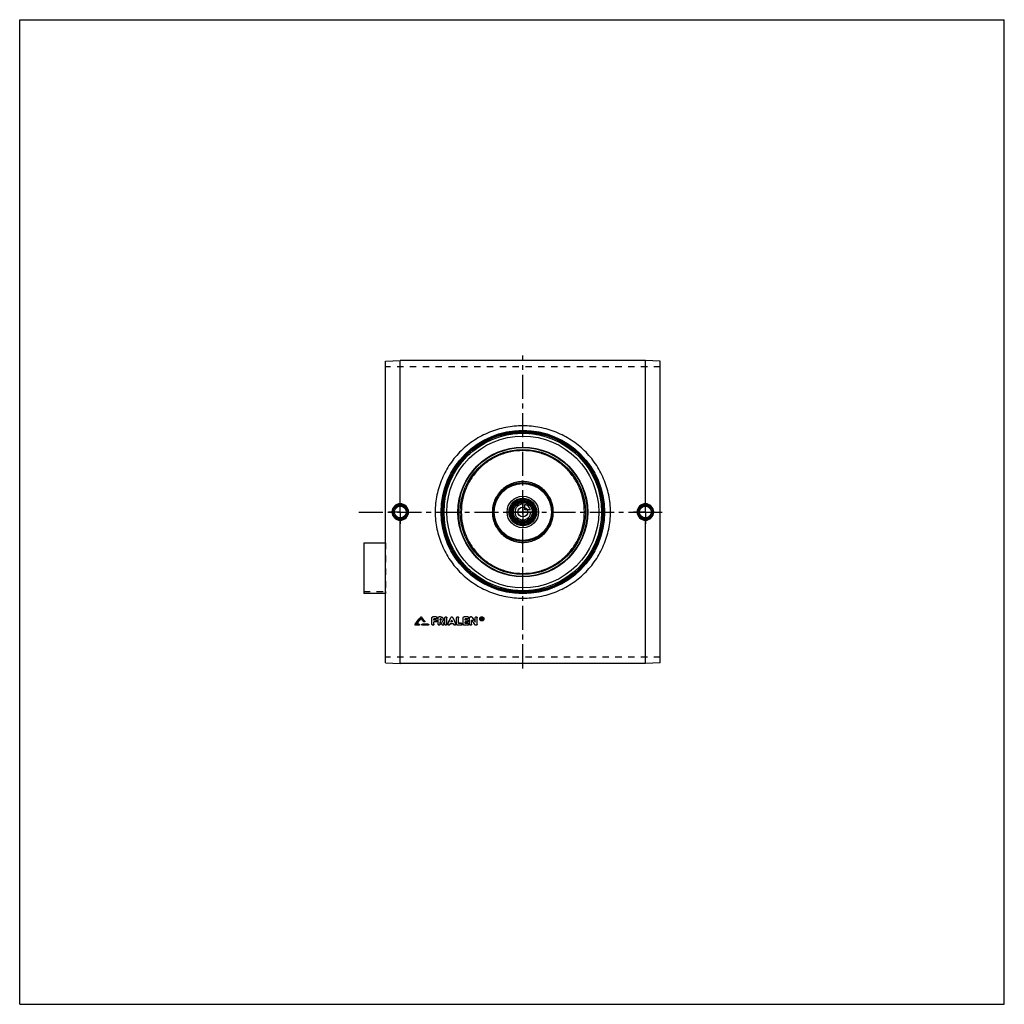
# Model space of a CAD drawing. Header units: millimetres. Extents: x 0 to 1000, y 0 to 1000.
import ezdxf

# ---------------------------------------------------------------- set-up
doc = ezdxf.new("R2010")
doc.units = ezdxf.units.MM
doc.header["$LTSCALE"] = 65.185185
doc.linetypes.add('CENTER', pattern=[0.6, 0.375, -0.075, 0.075, -0.075])
doc.linetypes.add('HIDDEN', pattern=[0.2, 0.1, -0.1])
doc.layers.get('0').update_dxf_attribs({"linetype": 'CONTINUOUS'})
for name, color, linetype in [('ACHSEN_S', 7, 'CONTINUOUS'), ('FASEN', 7, 'CONTINUOUS'), ('KOERPER', 7, 'CONTINUOUS'), ('KONST.EL_MIT_GEO', 7, 'CONTINUOUS'), ('KURVEN', 7, 'CONTINUOUS')]:
    doc.layers.add(name, color=color, linetype=linetype)

msp = doc.modelspace()

# ---------------------------------------------------------------- linework, layer by layer
at = {"color": 7, "linetype": 'Continuous'}
for p, q in [((0, 0), (0, 1000)), ((0, 1000), (1000, 1000)), ((1000, 0), (1000, 1000)), ((0, 0), (1000, 0))]:
    msp.add_line(p, q, dxfattribs=at)
at = {"layer": 'ACHSEN_S', "color": 2, "linetype": 'CENTER'}
for p, q in [((511, 341.2), (511, 658.8)), ((344.5, 500), (655.5, 500))]:
    msp.add_line(p, q, dxfattribs=at)
at = {"layer": 'FASEN', "color": 7, "linetype": 'Continuous'}
for p, q in [((371.5, 653.2), (386.5, 653.7)), ((371.5, 346.8), (371.5, 653.2)), ((635.5, 653.7), (386.5, 653.7)), ((650.5, 653.2), (635.5, 653.7)), ((650.5, 346.8), (650.5, 653.2)), ((371.5, 346.8), (386.5, 346.3)), ((635.5, 346.3), (386.5, 346.3)), ((650.5, 346.8), (635.5, 346.3))]:
    msp.add_line(p, q, dxfattribs=at)
for radius in [80, 77.1]:
    msp.add_circle((511, 500), radius, dxfattribs=at)
at = {"layer": 'KOERPER', "color": 8, "linetype": 'HIDDEN'}
for p, q in [((650.5, 647.4), (371.5, 647.4)), ((349.5, 419.1), (371.5, 419.1)), ((371.5, 419.1), (371.5, 417.3)), ((650.5, 352.6), (371.5, 352.6))]:
    msp.add_line(p, q, dxfattribs=at)
at = {"layer": 'KOERPER', "color": 2, "linetype": 'CENTER'}
for p, q in [((386.5, 500), (386.5, 512)), ((635.5, 500), (635.5, 512)), ((386.5, 500), (374.5, 500)), ((386.5, 500), (386.5, 488)), ((386.5, 500), (398.5, 500)), ((635.5, 500), (623.5, 500)), ((635.5, 500), (647.5, 500)), ((635.5, 500), (635.5, 488))]:
    msp.add_line(p, q, dxfattribs=at)
at = {"layer": 'KOERPER', "color": 7, "linetype": 'Continuous'}
msp.add_line((371.5, 417.3), (349.5, 417.3), dxfattribs=at)
msp.add_circle((511, 500), 11.7, dxfattribs=at)
at = {"layer": 'KONST.EL_MIT_GEO', "color": 7, "linetype": 'Continuous'}
for p, q in [((386.5, 508.4), (386.5, 653.7)), ((635.5, 508.4), (635.5, 653.7)), ((386.5, 346.3), (386.5, 491.6)), ((635.5, 346.3), (635.5, 491.6)), ((349.5, 468.7), (349.5, 417.3)), ((349.5, 468.7), (371.5, 468.7)), ((407.3, 393.3), (407.3, 393.2)), ((408.2, 393.3), (408.2, 393.2)), ((418.7, 386), (418.7, 392.5)), ((423, 393.5), (419.7, 393.5)), ((419.7, 393.5), (419.7, 393.4)), ((423, 393.4), (419.7, 393.4)), ((423, 391.5), (420.7, 391.5)), ((420.7, 390.2), (420.7, 391.5)), ((422.7, 390.3), (420.7, 390.3)), ((422.7, 390.2), (420.7, 390.2)), ((422.7, 390.3), (422.7, 390.2)), ((423, 393.5), (423, 393.4)), ((425, 386), (425, 392.5)), ((427.5, 393.5), (426, 393.5)), ((426, 393.5), (426, 393.4)), ((427.5, 393.4), (426, 393.4)), ((427.5, 391.5), (427, 391.5)), ((427, 390.2), (427, 391.5)), ((427.5, 390.3), (427, 390.3)), ((427.5, 390.2), (427, 390.2)), ((427.5, 393.5), (427.5, 393.4)), ((427.5, 390.3), (427.5, 390.2)), ((431.9, 386), (431.9, 392.5)), ((433.9, 386), (433.9, 392.5)), ((437.9, 392.9), (437.9, 392.9)), ((439.8, 392.9), (439.8, 392.9)), ((443.8, 386), (443.8, 392.5)), ((445.8, 386.9), (445.8, 392.5)), ((450.4, 386), (450.4, 392.5)), ((455.1, 393.5), (451.4, 393.5)), ((451.4, 393.5), (451.4, 393.4)), ((455.1, 393.4), (451.4, 393.4)), ((455.1, 391.5), (452.4, 391.5)), ((452.4, 390.2), (452.4, 391.5)), ((454.7, 390.3), (452.4, 390.3)), ((454.7, 390.2), (452.4, 390.2)), ((454.7, 390.3), (454.7, 390.2)), ((455.1, 393.5), (455.1, 393.4)), ((457, 386), (457, 392.5)), ((458.7, 393.5), (458, 393.5)), ((458, 393.5), (458, 393.4)), ((458.7, 393.4), (458, 393.4)), ((458.7, 393.5), (458.7, 393.4)), ((459, 386), (459, 390.2)), ((459.5, 393.1), (459.5, 393)), ((462.6, 388.3), (462.6, 392.5)), ((464.6, 386), (464.6, 392.5)), ((469.3, 392.6), (468.9, 392.6)), ((468.9, 390.3), (468.9, 392.6)), ((469.3, 392.5), (468.9, 392.5)), ((469.2, 390.3), (468.9, 390.3)), ((469.3, 392.2), (469.2, 392.2)), ((469.2, 391.5), (469.2, 392.2)), ((469.3, 391.6), (469.2, 391.6)), ((469.3, 391.5), (469.2, 391.5)), ((469.3, 391.2), (469.2, 391.2)), ((469.2, 390.3), (469.2, 391.2)), ((469.3, 392.6), (469.3, 392.5)), ((469.3, 391.6), (469.3, 391.5)), ((469.5, 391.7), (469.5, 391.9)), ((469.8, 390.3), (469.5, 390.3)), ((469.8, 391.7), (469.8, 391.9)), ((469.8, 390.4), (469.8, 390.3)), ((401.6, 386), (401.6, 385.9)), ((405.5, 385), (402.1, 385)), ((405.5, 386.1), (403.2, 386.1)), ((405.5, 386.2), (403.3, 386.2)), ((405.5, 386.2), (405.5, 386.1)), ((414.8, 386.2), (409, 386.2)), ((409, 386.2), (409, 386.1)), ((414.8, 386.1), (409, 386.1)), ((414.8, 385), (409, 385)), ((411.4, 389.2), (411.4, 389.1)), ((414.8, 386.2), (414.8, 386.1)), ((422.7, 388.3), (420.7, 388.3)), ((420.7, 386), (420.7, 388.3)), ((427.7, 388.3), (427, 388.3)), ((427, 386), (427, 388.3)), ((430.8, 386.5), (430.8, 386.4)), ((434.9, 386.5), (434.9, 386.4)), ((440.6, 386.4), (437.1, 386.4)), ((439.7, 388.3), (438, 388.3)), ((439.7, 388.4), (438.1, 388.4)), ((442.8, 386.5), (442.8, 386.4)), ((448.5, 385), (444.8, 385)), ((448.5, 387), (445.8, 387)), ((448.5, 386.9), (445.8, 386.9)), ((448.5, 387), (448.5, 386.9)), ((455.1, 385), (451.4, 385)), ((454.7, 388.3), (452.4, 388.3)), ((452.4, 386.9), (452.4, 388.3)), ((455.1, 387), (452.4, 387)), ((455.1, 386.9), (452.4, 386.9)), ((455.1, 387), (455.1, 386.9)), ((463.6, 385), (463, 385))]:
    msp.add_line(p, q, dxfattribs=at)
at = {"layer": 'KONST.EL_MIT_GEO', "color": 8, "linetype": 'HIDDEN'}
for p, q in [((371.5, 468.7), (371.5, 419.1)), ((407.8, 392.1), (407.8, 392)), ((418.7, 392.6), (418.7, 392.5)), ((423, 391.6), (420.7, 391.6)), ((420.7, 391.6), (420.7, 391.5)), ((423, 391.6), (423, 391.5)), ((424, 392.5), (424, 392.6)), ((425, 392.6), (425, 392.5)), ((427.5, 391.6), (427, 391.6)), ((427, 391.6), (427, 391.5)), ((427.5, 391.6), (427.5, 391.5)), ((428.2, 390.9), (428.2, 391)), ((430.2, 390.9), (430.2, 391)), ((431.9, 392.6), (431.9, 392.5)), ((433.9, 392.6), (433.9, 392.5)), ((438.9, 390.2), (438.9, 390.1)), ((443.8, 392.6), (443.8, 392.5)), ((445.8, 392.6), (445.8, 392.5)), ((450.4, 392.6), (450.4, 392.5)), ((455.1, 391.6), (452.4, 391.6)), ((452.4, 391.6), (452.4, 391.5)), ((455.1, 391.6), (455.1, 391.5)), ((456.1, 392.5), (456.1, 392.6)), ((457, 392.6), (457, 392.5)), ((459, 390.3), (459, 390.2)), ((462.6, 392.6), (462.6, 392.5)), ((464.6, 392.6), (464.6, 392.5)), ((467.2, 391.5), (467.2, 391.4)), ((467.7, 391.5), (467.7, 391.4)), ((469.2, 390.4), (468.9, 390.4)), ((469.3, 392.3), (469.2, 392.3)), ((469.2, 392.3), (469.2, 392.2)), ((469.3, 391.3), (469.2, 391.3)), ((469.2, 391.3), (469.2, 391.2)), ((469.3, 392.3), (469.3, 392.2)), ((469.3, 391.3), (469.3, 391.2)), ((469.5, 392), (469.5, 391.9)), ((469.8, 390.4), (469.5, 390.4)), ((469.5, 390.4), (469.5, 390.3)), ((469.6, 391.4), (469.6, 391.3)), ((469.8, 392), (469.8, 391.9)), ((471, 391.5), (471, 391.4)), ((471.5, 391.5), (471.5, 391.4)), ((401.5, 385.7), (401.5, 385.6)), ((405.5, 385.1), (402.1, 385.1)), ((402.1, 385.1), (402.1, 385)), ((403.3, 386.2), (403.2, 386.2)), ((403.2, 386.2), (403.2, 386.1)), ((405.5, 385.1), (405.5, 385)), ((406.1, 385.6), (406.1, 385.7)), ((408.4, 385.7), (408.4, 385.6)), ((414.8, 385.1), (409, 385.1)), ((409, 385.1), (409, 385)), ((410.5, 388.6), (410.5, 388.5)), ((411.5, 388.8), (411.5, 388.9)), ((414.8, 385.1), (414.8, 385)), ((415.4, 385.6), (415.4, 385.7)), ((422.7, 388.4), (420.7, 388.4)), ((420.7, 388.4), (420.7, 388.3)), ((422.7, 388.4), (422.7, 388.3)), ((423.7, 389.2), (423.7, 389.3)), ((427.7, 388.4), (427, 388.4)), ((427, 388.4), (427, 388.3)), ((427.7, 388.4), (427.7, 388.3)), ((429, 385.7), (429, 385.6)), ((429.5, 389.2), (429.5, 389.1)), ((429.5, 389.1), (429.5, 389.2)), ((429.5, 389.1), (429.5, 389.1)), ((430.9, 386), (430.9, 386.1)), ((434.9, 386.1), (434.9, 386)), ((436.8, 385.7), (437.1, 386.5)), ((436.8, 385.7), (436.8, 385.6)), ((440.6, 386.5), (437.1, 386.5)), ((437.1, 386.5), (437.1, 386.4)), ((438.1, 388.4), (438, 388.4)), ((438, 388.4), (438, 388.3)), ((439.7, 388.4), (439.7, 388.4)), ((439.7, 388.4), (439.7, 388.3)), ((440.6, 386.5), (440.6, 386.4)), ((440.9, 385.7), (440.6, 386.5)), ((440.9, 385.7), (440.9, 385.6)), ((442.8, 386), (442.8, 386.1)), ((448.5, 385.1), (444.8, 385.1)), ((444.8, 385.1), (444.8, 385)), ((448.5, 385.1), (448.5, 385)), ((449.4, 386), (449.4, 386.1)), ((455.1, 385.1), (451.4, 385.1)), ((451.4, 385.1), (451.4, 385)), ((454.7, 388.4), (452.4, 388.4)), ((452.4, 388.4), (452.4, 388.3)), ((454.7, 388.4), (454.7, 388.3)), ((455.1, 385.1), (455.1, 385)), ((455.7, 389.2), (455.7, 389.3)), ((456.1, 386), (456.1, 386.1)), ((462.1, 385.6), (462.1, 385.5)), ((463.6, 385.1), (463, 385.1)), ((463, 385.1), (463, 385)), ((463.6, 385.1), (463.6, 385))]:
    msp.add_line(p, q, dxfattribs=at)
at = {"layer": 'KONST.EL_MIT_GEO', "color": 7, "linetype": 'Continuous'}
for centre, radius in [((511, 500), 83), ((511, 500), 82), ((511, 500), 81.2), ((511, 500), 65.9), ((511, 500), 65.4), ((511, 500), 63.5), ((511, 500), 30), ((511, 500), 29), ((511, 500), 14), ((511, 500), 13), ((511, 500), 11.3), ((511, 500), 10.3), ((386.5, 500), 7.05), ((386.5, 500), 6.05), ((511, 500), 5), ((635.5, 500), 7.05), ((635.5, 500), 6.05)]:
    msp.add_circle(centre, radius, dxfattribs=at)
at = {"layer": 'KONST.EL_MIT_GEO', "color": 8, "linetype": 'HIDDEN'}
msp.add_circle((511, 500), 80, dxfattribs=at)
at = {"layer": 'KONST.EL_MIT_GEO', "color": 7, "linetype": 'Continuous'}
for centre, radius, start, end in [((386.5, 500), 8.41, 90.2644, 179.9342), ((386.5, 500), 7.42, 90.0199, 180.0209), ((386.5, 500), 8.41, 0.0661, 90.0656), ((386.5, 500), 7.42, 359.9789, 90.276), ((635.5, 500), 8.41, 89.9344, 179.9339), ((635.5, 500), 7.42, 89.724, 180.0211), ((635.5, 500), 8.41, 0.0658, 89.7356), ((635.5, 500), 7.42, 359.9791, 89.9801), ((386.5, 500), 8.41, 180.0658, 269.7356), ((386.5, 500), 7.42, 179.9791, 269.9801), ((386.5, 500), 8.41, 269.9344, 359.9339), ((386.5, 500), 7.42, 269.724, 0.0211), ((635.5, 500), 8.41, 180.0661, 270.0656), ((635.5, 500), 7.42, 179.9789, 270.276), ((635.5, 500), 8.41, 270.2644, 359.9342), ((635.5, 500), 7.42, 270.0199, 0.0209), ((-1728.4, 2048.7), 2702.1, 322.0243, 322.2196), ((-1730.6, 2049), 2704.1, 322.0473, 322.2425), ((-1727.8, 2047.9), 2702.4, 322.0533, 322.2098), ((-2282.1, 1644.4), 2994.1, 335.1555, 335.2925), ((-2278.4, 1643.8), 2990.5, 335.1374, 335.2745), ((3159.8, 1644.4), 2994.1, 204.7075, 204.8445), ((3156.1, 1643.8), 2990.5, 204.7255, 204.8626), ((2708.9, 1864.1), 2689.6, 213.2286, 213.3485), ((2720.7, 1871.6), 2701.7, 213.1798, 213.2994), ((2723.3, 1872), 2704.1, 213.1581, 213.2776), ((469.1, 391.4), 1.92, 179.9152, 183.9329), ((469.3, 391.9), 0.262, 269.9827, 275.6274), ((469.3, 391.8), 0.266, 270.182, 275.9304), ((469.3, 391.9), 0.232, 0.2016, 6.5017), ((469.6, 391.4), 1.91, 356.0805, 0.0947), ((411, 388.8), 0.524, 357.8264, 359.9253)]:
    msp.add_arc(centre, radius, start, end, dxfattribs=at)
at = {"layer": 'KONST.EL_MIT_GEO', "color": 8, "linetype": 'HIDDEN'}
for centre, radius, start, end in [((-1725.6, 2047.6), 2700.4, 322.0302, 322.1868), ((427.6, 391), 0.645, 356.1835, 0.0032), ((427.6, 391), 0.64, 354.6246, 356.1796), ((2706.3, 1863.7), 2687.2, 213.2503, 213.3703), ((469.2, 391.5), 1.98, 176.0529, 180.0124), ((469.3, 391.5), 1.55, 179.9969, 181.5922), ((469.2, 391.5), 1.49, 181.5724, 188.5135), ((469.3, 391.8), 0.231, 353.8166, 0.0406), ((469.4, 391.5), 1.56, 358.4271, 0.0031), ((469.5, 391.5), 1.49, 351.4412, 358.4488), ((469.5, 391.5), 1.98, 359.9879, 3.9543)]:
    msp.add_arc(centre, radius, start, end, dxfattribs=at)
for centre, start_param, end_param in [((469.5, 500), -4.42099, -4.41832), ((469.8, 500), -4.42128, -4.42103)]:
    msp.add_ellipse(centre, major_axis=(-76.8, 362), ratio=0.06426, start_param=start_param, end_param=end_param, dxfattribs=at)
at = {"layer": 'KONST.EL_MIT_GEO', "color": 7, "linetype": 'Continuous'}
for centre, major_axis, ratio, start_param, end_param in [((469.5, 500), (-76.9, 362.3), 0.06426, -4.42099, -4.41832), ((469.8, 500), (-76.8, 362), 0.06426, -4.42103, -4.41832), ((469.8, 500), (-76.9, 362.3), 0.06426, -4.42128, -4.41832), ((436.8, 500), (153.6, 361.8), 0.11802, -1.842, -1.83961), ((440.9, 500), (-153.6, 361.8), 0.11802, -4.44357, -4.44118)]:
    msp.add_ellipse(centre, major_axis=major_axis, ratio=ratio, start_param=start_param, end_param=end_param, dxfattribs=at)
for points, knots in [([(600, 500), (600, 502.9), (599.7, 508.7), (598.4, 517.3), (596.2, 525.7), (592.2, 536.6), (585.3, 549.3), (575.9, 560.4), (567.3, 568), (560.3, 573.1), (552.8, 577.4), (542.3, 582.3), (528.4, 586.4), (511, 588.1), (493.6, 586.4), (479.7, 582.3), (469.2, 577.4), (461.7, 573.1), (454.7, 568), (446.1, 560.4), (436.7, 549.3), (429.8, 536.6), (425.8, 525.7), (423.6, 517.3), (422.3, 508.7), (422, 502.9), (422, 500)], [0, 0, 0, 0, 0.03138, 0.06274, 0.09408, 0.12536, 0.18774, 0.24999, 0.28115, 0.31232, 0.34353, 0.37478, 0.43733, 0.5, 0.56267, 0.62522, 0.65647, 0.68768, 0.71885, 0.75001, 0.81226, 0.87464, 0.90592, 0.93726, 0.96862, 1, 1, 1, 1]), ([(573.5, 500), (573.5, 504.1), (572.9, 510.2), (570.9, 518.2), (568.1, 525.9), (563.3, 534.9), (556.7, 542.8), (550.7, 548.3), (544.1, 553.1), (535.1, 558), (523.3, 561.5), (511, 562.7), (498.7, 561.5), (486.9, 558), (477.9, 553.1), (471.3, 548.3), (465.3, 542.8), (458.7, 534.9), (453.9, 525.9), (451.1, 518.2), (449.1, 510.2), (448.5, 504.1), (448.5, 500)], [0, 0, 0, 0, 0.06259, 0.0939, 0.12519, 0.18762, 0.25, 0.28122, 0.31245, 0.37489, 0.43741, 0.5, 0.56259, 0.62511, 0.68755, 0.71878, 0.75, 0.81238, 0.87481, 0.9061, 0.93741, 1, 1, 1, 1]), ([(542, 500), (542, 502), (541.6, 506.1), (539.8, 511.9), (536.9, 517.3), (533, 522), (528.3, 525.9), (522.9, 528.7), (517.1, 530.5), (511, 531.1), (504.9, 530.5), (499.1, 528.7), (493.7, 525.9), (489, 522), (485.1, 517.3), (482.2, 511.9), (480.4, 506.1), (480, 502), (480, 500)], [0, 0, 0, 0, 0.06252, 0.12503, 0.18752, 0.25, 0.31247, 0.37496, 0.43747, 0.5, 0.56253, 0.62504, 0.68753, 0.75, 0.81248, 0.87497, 0.93748, 1, 1, 1, 1]), ([(386.5, 508.4), (386.5, 508.3), (386.5, 508.1), (386.5, 507.9), (386.5, 507.7), (386.5, 507.6), (386.5, 507.5), (386.5, 507.5), (386.5, 507.4), (386.5, 507.4)], [0, 0, 0, 0, 0.37197, 0.5404, 0.68923, 0.81327, 0.90827, 0.97108, 1, 1, 1, 1]), ([(422, 500), (422, 497.1), (422.3, 491.3), (423.6, 482.7), (425.8, 474.3), (429.8, 463.4), (436.7, 450.7), (446.1, 439.6), (454.7, 432), (461.7, 426.9), (469.2, 422.6), (479.7, 417.7), (493.6, 413.6), (511, 411.9), (528.4, 413.6), (542.3, 417.7), (552.8, 422.6), (560.3, 426.9), (567.3, 432), (575.9, 439.6), (585.3, 450.7), (592.2, 463.4), (596.2, 474.3), (598.4, 482.7), (599.7, 491.3), (600, 497.1), (600, 500)], [0, 0, 0, 0, 0.03138, 0.06274, 0.09408, 0.12536, 0.18774, 0.24999, 0.28115, 0.31232, 0.34353, 0.37478, 0.43733, 0.5, 0.56267, 0.62522, 0.65647, 0.68768, 0.71885, 0.75001, 0.81226, 0.87464, 0.90592, 0.93726, 0.96862, 1, 1, 1, 1]), ([(448.5, 500), (448.5, 495.9), (449.1, 489.8), (451.1, 481.8), (453.9, 474.1), (458.7, 465.1), (465.3, 457.2), (471.3, 451.7), (477.9, 446.9), (486.9, 442), (498.7, 438.5), (511, 437.3), (523.3, 438.5), (535.1, 442), (544.1, 446.9), (550.7, 451.7), (556.7, 457.2), (563.3, 465.1), (568.1, 474.1), (570.9, 481.8), (572.9, 489.8), (573.5, 495.9), (573.5, 500)], [0, 0, 0, 0, 0.06259, 0.0939, 0.12519, 0.18762, 0.25, 0.28122, 0.31245, 0.37489, 0.43741, 0.5, 0.56259, 0.62511, 0.68755, 0.71878, 0.75, 0.81238, 0.87481, 0.9061, 0.93741, 1, 1, 1, 1]), ([(480, 500), (480, 498), (480.4, 493.9), (482.2, 488.1), (485.1, 482.7), (489, 478), (493.7, 474.1), (499.1, 471.3), (504.9, 469.5), (511, 468.9), (517.1, 469.5), (522.9, 471.3), (528.3, 474.1), (533, 478), (536.9, 482.7), (539.8, 488.1), (541.6, 493.9), (542, 498), (542, 500)], [0, 0, 0, 0, 0.06252, 0.12503, 0.18752, 0.25, 0.31247, 0.37496, 0.43747, 0.5, 0.56253, 0.62504, 0.68753, 0.75, 0.81248, 0.87497, 0.93748, 1, 1, 1, 1]), ([(635.5, 508.4), (635.5, 508.3), (635.5, 508.1), (635.5, 507.9), (635.5, 507.7), (635.5, 507.6), (635.5, 507.5), (635.5, 507.5), (635.5, 507.4), (635.5, 507.4)], [0, 0, 0, 0, 0.37196, 0.54039, 0.68922, 0.81326, 0.90826, 0.97107, 1, 1, 1, 1]), ([(386.5, 491.6), (386.5, 491.7), (386.5, 491.9), (386.5, 492.1), (386.5, 492.3), (386.5, 492.4), (386.5, 492.5), (386.5, 492.5), (386.5, 492.6), (386.5, 492.6)], [0, 0, 0, 0, 0.37197, 0.5404, 0.68924, 0.81327, 0.90827, 0.97108, 1, 1, 1, 1]), ([(635.5, 491.6), (635.5, 491.7), (635.5, 491.9), (635.5, 492.1), (635.5, 492.3), (635.5, 492.4), (635.5, 492.5), (635.5, 492.5), (635.5, 492.6), (635.5, 492.6)], [0, 0, 0, 0, 0.37196, 0.54039, 0.68922, 0.81326, 0.90826, 0.97107, 1, 1, 1, 1]), ([(407.3, 393.3), (407.3, 393.4), (407.5, 393.5), (407.8, 393.5), (408, 393.5), (408.2, 393.4), (408.2, 393.3)], [0, 0, 0, 0, 0.24742, 0.49957, 0.75046, 1, 1, 1, 1]), ([(407.3, 393.2), (407.3, 393.3), (407.5, 393.4), (407.8, 393.4), (408, 393.4), (408.2, 393.3), (408.2, 393.2)], [0, 0, 0, 0, 0.24803, 0.50001, 0.75198, 1, 1, 1, 1]), ([(418.7, 392.6), (418.7, 392.7), (418.8, 392.9), (419, 393.3), (419.3, 393.5), (419.6, 393.5), (419.7, 393.5)], [0, 0, 0, 0, 0.24495, 0.49321, 0.74464, 1, 1, 1, 1]), ([(418.7, 392.5), (418.7, 392.6), (418.8, 392.9), (419, 393.2), (419.3, 393.4), (419.6, 393.4), (419.7, 393.4)], [0, 0, 0, 0, 0.24468, 0.49252, 0.74474, 1, 1, 1, 1]), ([(422.7, 390.3), (422.8, 390.3), (423.1, 390.2), (423.4, 390), (423.6, 389.7), (423.7, 389.5), (423.7, 389.3)], [0, 0, 0, 0, 0.2589, 0.50738, 0.75777, 1, 1, 1, 1]), ([(422.7, 390.2), (422.8, 390.2), (423.1, 390.1), (423.4, 389.9), (423.6, 389.6), (423.7, 389.4), (423.7, 389.2)], [0, 0, 0, 0, 0.2556, 0.50795, 0.75568, 1, 1, 1, 1]), ([(423, 393.5), (423.2, 393.5), (423.4, 393.5), (423.8, 393.3), (424, 392.9), (424, 392.7), (424, 392.6)], [0, 0, 0, 0, 0.25854, 0.50687, 0.75741, 1, 1, 1, 1]), ([(423, 393.4), (423.2, 393.4), (423.4, 393.4), (423.8, 393.2), (424, 392.9), (424, 392.6), (424, 392.5)], [0, 0, 0, 0, 0.25526, 0.50747, 0.75533, 1, 1, 1, 1]), ([(424, 392.5), (424, 392.4), (424, 392.1), (423.8, 391.8), (423.4, 391.6), (423.2, 391.5), (423, 391.5)], [0, 0, 0, 0, 0.24468, 0.49247, 0.74466, 1, 1, 1, 1]), ([(425, 392.6), (425, 392.7), (425.1, 392.9), (425.3, 393.3), (425.6, 393.5), (425.9, 393.5), (426, 393.5)], [0, 0, 0, 0, 0.24495, 0.49321, 0.74464, 1, 1, 1, 1]), ([(425, 392.5), (425, 392.6), (425.1, 392.9), (425.3, 393.2), (425.6, 393.4), (425.9, 393.4), (426, 393.4)], [0, 0, 0, 0, 0.24468, 0.49252, 0.74474, 1, 1, 1, 1]), ([(427.5, 393.5), (427.9, 393.5), (428.6, 393.4), (429.5, 392.8), (430.1, 392), (430.2, 391.3), (430.2, 391)], [0, 0, 0, 0, 0.25578, 0.50696, 0.75492, 1, 1, 1, 1]), ([(427.5, 393.4), (427.9, 393.4), (428.6, 393.3), (429.5, 392.7), (430.1, 391.9), (430.2, 391.2), (430.2, 390.9)], [0, 0, 0, 0, 0.25536, 0.50767, 0.75552, 1, 1, 1, 1]), ([(428.2, 390.9), (428.2, 391), (428.2, 391.1), (428.1, 391.4), (427.8, 391.5), (427.6, 391.5), (427.5, 391.5)], [0, 0, 0, 0, 0.24448, 0.49225, 0.74452, 1, 1, 1, 1]), ([(427.5, 390.2), (427.6, 390.2), (427.8, 390.2), (428.1, 390.4), (428.2, 390.6), (428.2, 390.8), (428.2, 390.9)], [0, 0, 0, 0, 0.25552, 0.50777, 0.7555, 1, 1, 1, 1]), ([(427.5, 390.3), (427.7, 390.3), (428.1, 390.4), (428.2, 390.7), (428.2, 390.9)], [0, 0, 0, 0, 0.50723, 1, 1, 1, 1]), ([(430.2, 390.9), (430.2, 390.5), (430.1, 389.9), (429.7, 389.3), (429.5, 389.1)], [0, 0, 0, 0, 0.49693, 1, 1, 1, 1]), ([(431.9, 392.6), (431.9, 392.7), (431.9, 392.9), (432.2, 393.4), (432.9, 393.6), (433.5, 393.4), (433.8, 392.9), (433.9, 392.7), (433.9, 392.6)], [0, 0, 0, 0, 0.12508, 0.24823, 0.49993, 0.7516, 0.87551, 1, 1, 1, 1]), ([(431.9, 392.5), (431.9, 392.6), (431.9, 392.9), (432.2, 393.2), (432.5, 393.4), (432.9, 393.5), (433.3, 393.4), (433.6, 393.2), (433.8, 392.9), (433.9, 392.6), (433.9, 392.5)], [0, 0, 0, 0, 0.12233, 0.24624, 0.37236, 0.5, 0.62763, 0.75375, 0.87767, 1, 1, 1, 1]), ([(437.9, 392.9), (438, 393.1), (438.3, 393.4), (438.9, 393.6), (439.4, 393.4), (439.7, 393.1), (439.8, 392.9)], [0, 0, 0, 0, 0.24859, 0.50069, 0.75138, 1, 1, 1, 1]), ([(437.9, 392.9), (438, 393), (438.3, 393.3), (438.9, 393.5), (439.4, 393.3), (439.7, 393), (439.8, 392.9)], [0, 0, 0, 0, 0.24719, 0.49999, 0.7528, 1, 1, 1, 1]), ([(443.8, 392.6), (443.8, 392.7), (443.9, 392.9), (444.2, 393.4), (444.8, 393.6), (445.5, 393.4), (445.8, 392.9), (445.8, 392.7), (445.8, 392.6)], [0, 0, 0, 0, 0.12508, 0.24823, 0.49993, 0.7516, 0.87551, 1, 1, 1, 1]), ([(443.8, 392.5), (443.8, 392.6), (443.9, 392.9), (444.1, 393.2), (444.4, 393.4), (444.8, 393.5), (445.2, 393.4), (445.5, 393.2), (445.8, 392.9), (445.8, 392.6), (445.8, 392.5)], [0, 0, 0, 0, 0.12233, 0.24624, 0.37236, 0.5, 0.62763, 0.75375, 0.87767, 1, 1, 1, 1]), ([(450.4, 392.6), (450.4, 392.7), (450.5, 392.9), (450.7, 393.3), (451, 393.5), (451.3, 393.5), (451.4, 393.5)], [0, 0, 0, 0, 0.24495, 0.49321, 0.74464, 1, 1, 1, 1]), ([(450.4, 392.5), (450.4, 392.6), (450.5, 392.9), (450.7, 393.2), (451, 393.4), (451.3, 393.4), (451.4, 393.4)], [0, 0, 0, 0, 0.24468, 0.49252, 0.74474, 1, 1, 1, 1]), ([(454.7, 390.3), (454.9, 390.3), (455.1, 390.2), (455.4, 390), (455.7, 389.7), (455.7, 389.5), (455.7, 389.3)], [0, 0, 0, 0, 0.2589, 0.50738, 0.75777, 1, 1, 1, 1]), ([(454.7, 390.2), (454.9, 390.2), (455.1, 390.1), (455.4, 389.9), (455.7, 389.6), (455.7, 389.4), (455.7, 389.2)], [0, 0, 0, 0, 0.2556, 0.50795, 0.75568, 1, 1, 1, 1]), ([(455.1, 393.5), (455.2, 393.5), (455.4, 393.5), (455.8, 393.3), (456, 392.9), (456.1, 392.7), (456.1, 392.6)], [0, 0, 0, 0, 0.25854, 0.50687, 0.75741, 1, 1, 1, 1]), ([(455.1, 393.4), (455.2, 393.4), (455.4, 393.4), (455.8, 393.2), (456, 392.9), (456.1, 392.6), (456.1, 392.5)], [0, 0, 0, 0, 0.25526, 0.50747, 0.75533, 1, 1, 1, 1]), ([(456.1, 392.5), (456.1, 392.4), (456, 392.1), (455.8, 391.8), (455.4, 391.6), (455.2, 391.5), (455.1, 391.5)], [0, 0, 0, 0, 0.24468, 0.49247, 0.74466, 1, 1, 1, 1]), ([(457, 392.6), (457, 392.7), (457.1, 392.9), (457.3, 393.3), (457.6, 393.5), (457.9, 393.5), (458, 393.5)], [0, 0, 0, 0, 0.24495, 0.49321, 0.74464, 1, 1, 1, 1]), ([(457, 392.5), (457, 392.6), (457.1, 392.9), (457.3, 393.2), (457.6, 393.4), (457.9, 393.4), (458, 393.4)], [0, 0, 0, 0, 0.24468, 0.49252, 0.74474, 1, 1, 1, 1]), ([(458.7, 393.5), (458.9, 393.5), (459.2, 393.4), (459.4, 393.2), (459.5, 393.1)], [0, 0, 0, 0, 0.50456, 1, 1, 1, 1]), ([(458.7, 393.4), (458.9, 393.4), (459.2, 393.3), (459.4, 393.1), (459.5, 393)], [0, 0, 0, 0, 0.50458, 1, 1, 1, 1]), ([(462.6, 392.6), (462.6, 392.7), (462.7, 392.9), (463, 393.4), (463.6, 393.6), (464.3, 393.4), (464.6, 392.9), (464.6, 392.7), (464.6, 392.6)], [0, 0, 0, 0, 0.12508, 0.24823, 0.49993, 0.7516, 0.87551, 1, 1, 1, 1]), ([(462.6, 392.5), (462.6, 392.6), (462.7, 392.9), (462.9, 393.2), (463.2, 393.4), (463.6, 393.5), (464, 393.4), (464.3, 393.2), (464.6, 392.9), (464.6, 392.6), (464.6, 392.5)], [0, 0, 0, 0, 0.12233, 0.24624, 0.37236, 0.5, 0.62763, 0.75375, 0.87767, 1, 1, 1, 1]), ([(467.2, 391.6), (467.2, 391.9), (467.4, 392.4), (467.9, 393), (468.5, 393.4), (469.4, 393.6), (470.2, 393.4), (470.8, 393), (471.3, 392.4), (471.5, 391.9), (471.5, 391.6)], [0, 0, 0, 0, 0.12323, 0.24605, 0.37282, 0.49988, 0.62731, 0.7538, 0.87692, 1, 1, 1, 1]), ([(467.2, 391.4), (467.2, 391.6), (467.3, 392.2), (467.8, 392.9), (468.5, 393.3), (469.4, 393.5), (470.2, 393.3), (470.9, 392.9), (471.4, 392.2), (471.5, 391.6), (471.5, 391.4)], [0, 0, 0, 0, 0.12227, 0.24619, 0.37233, 0.5, 0.62767, 0.75381, 0.87773, 1, 1, 1, 1]), ([(471.5, 391.2), (471.5, 391), (471.3, 390.5), (470.9, 389.8), (470.2, 389.4), (469.4, 389.3), (468.5, 389.4), (467.9, 389.8), (467.4, 390.5), (467.2, 391), (467.2, 391.2)], [0, 0, 0, 0, 0.1223, 0.24624, 0.37237, 0.5, 0.62763, 0.75375, 0.8777, 1, 1, 1, 1]), ([(471, 391.4), (471, 391.6), (470.9, 392), (470.5, 392.5), (470, 392.9), (469.4, 393), (468.7, 392.9), (468.2, 392.5), (467.8, 392), (467.7, 391.6), (467.7, 391.4)], [0, 0, 0, 0, 0.12227, 0.24618, 0.37233, 0.50001, 0.62768, 0.75383, 0.87773, 1, 1, 1, 1]), ([(467.7, 391.4), (467.7, 391.2), (467.8, 390.8), (468.2, 390.2), (468.7, 389.9), (469.4, 389.8), (470, 389.9), (470.5, 390.2), (470.9, 390.8), (471, 391.2), (471, 391.4)], [0, 0, 0, 0, 0.12227, 0.24613, 0.37226, 0.50001, 0.62775, 0.75388, 0.87773, 1, 1, 1, 1]), ([(467.7, 391.2), (467.7, 391.1), (467.9, 390.7), (468.3, 390.2), (468.8, 390), (469.4, 389.9), (469.9, 390), (470.5, 390.2), (470.8, 390.7), (471, 391.1), (471, 391.2)], [0, 0, 0, 0, 0.12343, 0.24609, 0.37291, 0.5003, 0.62691, 0.7542, 0.87666, 1, 1, 1, 1]), ([(469.3, 392.6), (469.3, 392.6), (469.5, 392.5), (469.7, 392.4), (469.8, 392.2), (469.8, 392.1), (469.8, 392)], [0, 0, 0, 0, 0.25399, 0.50693, 0.75434, 1, 1, 1, 1]), ([(469.3, 392.5), (469.3, 392.5), (469.5, 392.4), (469.7, 392.3), (469.8, 392.1), (469.8, 392), (469.8, 391.9)], [0, 0, 0, 0, 0.25534, 0.50758, 0.75538, 1, 1, 1, 1]), ([(469.5, 392), (469.5, 392), (469.4, 392.1), (469.3, 392.2), (469.3, 392.2)], [0, 0, 0, 0, 0.49242, 1, 1, 1, 1]), ([(469.3, 391.5), (469.4, 391.5), (469.5, 391.6), (469.5, 391.7), (469.5, 391.7)], [0, 0, 0, 0, 0.50787, 1, 1, 1, 1]), ([(469.8, 391.7), (469.8, 391.7), (469.8, 391.5), (469.7, 391.3), (469.6, 391.3)], [0, 0, 0, 0, 0.49555, 1, 1, 1, 1]), ([(401.5, 385.7), (401.5, 385.7), (401.5, 385.8), (401.6, 385.9), (401.6, 386)], [0, 0, 0, 0, 0.2447, 1, 1, 1, 1]), ([(402.1, 385), (402, 385), (401.9, 385.1), (401.7, 385.2), (401.5, 385.4), (401.5, 385.5), (401.5, 385.6)], [0, 0, 0, 0, 0.25611, 0.5086, 0.75609, 1, 1, 1, 1]), ([(405.5, 386.2), (405.7, 386.2), (405.9, 386.1), (406.1, 385.9), (406.1, 385.8), (406.1, 385.7)], [0, 0, 0, 0, 0.5025, 0.75611, 1, 1, 1, 1]), ([(405.5, 386.1), (405.6, 386.1), (405.8, 386.1), (406, 386), (406.1, 385.8), (406.1, 385.7), (406.1, 385.6)], [0, 0, 0, 0, 0.25606, 0.50854, 0.75609, 1, 1, 1, 1]), ([(406.1, 385.6), (406.1, 385.5), (406.1, 385.4), (405.9, 385.1), (405.7, 385), (405.5, 385)], [0, 0, 0, 0, 0.24619, 0.49598, 1, 1, 1, 1]), ([(408.4, 385.7), (408.4, 385.8), (408.5, 385.9), (408.6, 386.1), (408.9, 386.2), (409, 386.2)], [0, 0, 0, 0, 0.24547, 0.49714, 1, 1, 1, 1]), ([(408.4, 385.6), (408.4, 385.7), (408.5, 385.8), (408.6, 386), (408.9, 386.1), (409, 386.1)], [0, 0, 0, 0, 0.24618, 0.49602, 1, 1, 1, 1]), ([(409, 385), (408.9, 385), (408.8, 385.1), (408.6, 385.2), (408.5, 385.4), (408.4, 385.5), (408.4, 385.6)], [0, 0, 0, 0, 0.2561, 0.50858, 0.75608, 1, 1, 1, 1]), ([(411.5, 388.8), (411.5, 388.7), (411.4, 388.4), (411.1, 388.3), (410.7, 388.3), (410.5, 388.4), (410.5, 388.5)], [0, 0, 0, 0, 0.24389, 0.49467, 0.74944, 1, 1, 1, 1]), ([(411.4, 389.2), (411.4, 389.2), (411.5, 389.1), (411.5, 389), (411.5, 388.9)], [0, 0, 0, 0, 0.26072, 1, 1, 1, 1]), ([(414.8, 386.2), (414.9, 386.2), (415.2, 386.1), (415.3, 385.9), (415.4, 385.8), (415.4, 385.7)], [0, 0, 0, 0, 0.5025, 0.75611, 1, 1, 1, 1]), ([(414.8, 386.1), (414.9, 386.1), (415, 386.1), (415.2, 386), (415.3, 385.8), (415.4, 385.7), (415.4, 385.6)], [0, 0, 0, 0, 0.25606, 0.50854, 0.75609, 1, 1, 1, 1]), ([(415.4, 385.6), (415.4, 385.5), (415.3, 385.4), (415.2, 385.1), (414.9, 385), (414.8, 385)], [0, 0, 0, 0, 0.24619, 0.49598, 1, 1, 1, 1]), ([(420.7, 386), (420.7, 385.9), (420.7, 385.6), (420.4, 385.2), (419.7, 384.9), (419.1, 385.2), (418.8, 385.6), (418.7, 385.9), (418.7, 386)], [0, 0, 0, 0, 0.1231, 0.24797, 0.5, 0.75202, 0.8769, 1, 1, 1, 1]), ([(423.7, 389.2), (423.7, 389.1), (423.6, 388.9), (423.4, 388.6), (423.1, 388.4), (422.8, 388.3), (422.7, 388.3)], [0, 0, 0, 0, 0.24433, 0.49198, 0.74433, 1, 1, 1, 1]), ([(427, 386), (427, 385.9), (426.9, 385.6), (426.7, 385.2), (426, 384.9), (425.4, 385.2), (425.1, 385.6), (425, 385.9), (425, 386)], [0, 0, 0, 0, 0.1231, 0.24797, 0.5, 0.75202, 0.8769, 1, 1, 1, 1]), ([(430.9, 386), (430.9, 385.9), (430.9, 385.7), (430.6, 385.3), (430.1, 385), (429.4, 385.1), (429.1, 385.4), (429, 385.6)], [0, 0, 0, 0, 0.12271, 0.2468, 0.49775, 0.75209, 1, 1, 1, 1]), ([(430.8, 386.5), (430.8, 386.4), (430.9, 386.3), (430.9, 386.2), (430.9, 386.1)], [0, 0, 0, 0, 0.25481, 1, 1, 1, 1]), ([(433.9, 386), (433.9, 385.9), (433.8, 385.6), (433.5, 385.2), (432.9, 384.9), (432.2, 385.2), (431.9, 385.6), (431.9, 385.9), (431.9, 386)], [0, 0, 0, 0, 0.1231, 0.24797, 0.5, 0.75202, 0.8769, 1, 1, 1, 1]), ([(436.8, 385.6), (436.7, 385.4), (436.3, 385.1), (435.6, 385), (435.1, 385.3), (434.9, 385.7), (434.9, 385.9), (434.9, 386)], [0, 0, 0, 0, 0.24773, 0.50206, 0.75311, 0.87725, 1, 1, 1, 1]), ([(442.8, 386), (442.8, 385.9), (442.8, 385.7), (442.6, 385.3), (442.1, 385), (441.4, 385.1), (441, 385.4), (440.9, 385.6)], [0, 0, 0, 0, 0.12275, 0.2469, 0.49795, 0.75229, 1, 1, 1, 1]), ([(442.8, 386.5), (442.8, 386.4), (442.8, 386.3), (442.8, 386.2), (442.8, 386.1)], [0, 0, 0, 0, 0.25465, 1, 1, 1, 1]), ([(444.8, 385), (444.7, 385), (444.4, 385.1), (444.1, 385.3), (443.9, 385.6), (443.8, 385.9), (443.8, 386)], [0, 0, 0, 0, 0.25605, 0.50855, 0.75604, 1, 1, 1, 1]), ([(448.5, 387), (448.6, 387), (448.8, 387), (449.2, 386.8), (449.4, 386.4), (449.4, 386.2), (449.4, 386.1)], [0, 0, 0, 0, 0.25927, 0.5079, 0.75814, 1, 1, 1, 1]), ([(448.5, 386.9), (448.6, 386.9), (448.8, 386.9), (449.2, 386.7), (449.4, 386.4), (449.4, 386.1), (449.4, 386)], [0, 0, 0, 0, 0.25595, 0.50846, 0.75604, 1, 1, 1, 1]), ([(449.4, 386), (449.4, 385.9), (449.4, 385.6), (449.2, 385.3), (448.8, 385.1), (448.6, 385), (448.5, 385)], [0, 0, 0, 0, 0.24397, 0.49148, 0.74397, 1, 1, 1, 1]), ([(451.4, 385), (451.3, 385), (451, 385.1), (450.7, 385.3), (450.5, 385.6), (450.4, 385.9), (450.4, 386)], [0, 0, 0, 0, 0.25605, 0.50855, 0.75604, 1, 1, 1, 1]), ([(455.7, 389.2), (455.7, 389.1), (455.7, 388.9), (455.4, 388.6), (455.1, 388.4), (454.9, 388.3), (454.7, 388.3)], [0, 0, 0, 0, 0.24433, 0.49198, 0.74433, 1, 1, 1, 1]), ([(455.1, 387), (455.2, 387), (455.4, 387), (455.8, 386.8), (456, 386.4), (456.1, 386.2), (456.1, 386.1)], [0, 0, 0, 0, 0.25927, 0.5079, 0.75814, 1, 1, 1, 1]), ([(455.1, 386.9), (455.2, 386.9), (455.4, 386.9), (455.8, 386.7), (456, 386.4), (456.1, 386.1), (456.1, 386)], [0, 0, 0, 0, 0.25595, 0.50846, 0.75604, 1, 1, 1, 1]), ([(456.1, 386), (456.1, 385.9), (456, 385.6), (455.8, 385.3), (455.4, 385.1), (455.2, 385), (455.1, 385)], [0, 0, 0, 0, 0.24397, 0.49148, 0.74397, 1, 1, 1, 1]), ([(459, 386), (459, 385.9), (459, 385.6), (458.7, 385.2), (458, 384.9), (457.4, 385.2), (457.1, 385.6), (457, 385.9), (457, 386)], [0, 0, 0, 0, 0.1231, 0.24797, 0.5, 0.75202, 0.8769, 1, 1, 1, 1]), ([(463, 385), (462.8, 385), (462.5, 385.1), (462.2, 385.3), (462.1, 385.5)], [0, 0, 0, 0, 0.50529, 1, 1, 1, 1]), ([(464.6, 386), (464.6, 385.9), (464.6, 385.6), (464.3, 385.3), (464, 385.1), (463.7, 385), (463.6, 385)], [0, 0, 0, 0, 0.24398, 0.49147, 0.74397, 1, 1, 1, 1])]:
    msp.add_open_spline(points, degree=3, knots=knots, dxfattribs=at)
at = {"layer": 'KONST.EL_MIT_GEO', "color": 8, "linetype": 'HIDDEN'}
for points in [[(410.5, 388.6), (409.6, 389.7), (408.7, 390.9), (407.8, 392.1)], [(438, 388.4), (438.3, 389), (438.6, 389.6), (438.9, 390.2)], [(439.7, 388.4), (439.4, 389), (439.1, 389.6), (438.9, 390.2)], [(429, 385.7), (428.6, 386.6), (428.1, 387.5), (427.7, 388.4)]]:
    msp.add_open_spline(points, degree=3, dxfattribs=at)
at = {"layer": 'KONST.EL_MIT_GEO', "color": 7, "linetype": 'Continuous'}
for points in [[(410.5, 388.5), (409.6, 389.6), (408.7, 390.8), (407.8, 392)], [(411.4, 389.2), (410.3, 390.6), (409.3, 391.9), (408.2, 393.3)], [(411.4, 389.1), (410.3, 390.5), (409.3, 391.8), (408.2, 393.2)], [(438, 388.3), (438.3, 388.9), (438.6, 389.5), (438.9, 390.1)], [(439.7, 388.3), (439.4, 388.9), (439.1, 389.5), (438.9, 390.1)], [(469.3, 391.6), (469.4, 391.6), (469.4, 391.6), (469.5, 391.7)], [(469.5, 391.7), (469.5, 391.7), (469.5, 391.8), (469.5, 391.8)], [(401.5, 385.6), (401.5, 385.7), (401.5, 385.8), (401.6, 385.9)], [(411.4, 389.1), (411.5, 389), (411.5, 388.9), (411.5, 388.8)], [(429, 385.6), (428.6, 386.5), (428.1, 387.4), (427.7, 388.3)], [(430.8, 386.5), (430.4, 387.4), (429.9, 388.2), (429.5, 389.1)], [(430.8, 386.4), (430.4, 387.3), (429.9, 388.2), (429.5, 389.1)], [(430.8, 386.4), (430.9, 386.3), (430.9, 386.1), (430.9, 386)], [(434.9, 386.1), (434.9, 386.2), (434.9, 386.3), (434.9, 386.5)], [(434.9, 386), (434.9, 386.1), (434.9, 386.2), (434.9, 386.4)], [(442.8, 386.4), (442.8, 386.2), (442.8, 386.1), (442.8, 386)]]:
    msp.add_open_spline(points, degree=3, dxfattribs=at)
at = {"layer": 'KONST.EL_MIT_GEO', "color": 8, "linetype": 'HIDDEN'}
for points, knots in [([(424, 392.6), (424, 392.4), (424, 392.2), (423.8, 391.9), (423.4, 391.7), (423.2, 391.6), (423, 391.6)], [0, 0, 0, 0, 0.24467, 0.49286, 0.74268, 1, 1, 1, 1]), ([(428.2, 391), (428.2, 391), (428.2, 391.2), (428.1, 391.4), (427.8, 391.6), (427.6, 391.6), (427.5, 391.6)], [0, 0, 0, 0, 0.24249, 0.49349, 0.74203, 1, 1, 1, 1]), ([(430.2, 391), (430.2, 390.6), (430.1, 390), (429.7, 389.4), (429.5, 389.2)], [0, 0, 0, 0, 0.49535, 1, 1, 1, 1]), ([(456.1, 392.6), (456.1, 392.4), (456, 392.2), (455.8, 391.9), (455.4, 391.7), (455.2, 391.6), (455.1, 391.6)], [0, 0, 0, 0, 0.24467, 0.49286, 0.74268, 1, 1, 1, 1]), ([(471.5, 391.5), (471.5, 391.2), (471.4, 390.7), (470.9, 390), (470.2, 389.5), (469.4, 389.4), (468.5, 389.5), (467.8, 390), (467.3, 390.7), (467.2, 391.2), (467.2, 391.5)], [0, 0, 0, 0, 0.12307, 0.24607, 0.37259, 0.49997, 0.62772, 0.75392, 0.87732, 1, 1, 1, 1]), ([(471, 391.5), (471, 391.7), (470.9, 392.1), (470.5, 392.6), (470, 393), (469.4, 393.1), (468.7, 393), (468.2, 392.6), (467.8, 392.1), (467.7, 391.7), (467.7, 391.5)], [0, 0, 0, 0, 0.12281, 0.24607, 0.37233, 0.50008, 0.62709, 0.75395, 0.87665, 1, 1, 1, 1]), ([(469.5, 392), (469.5, 392.1), (469.5, 392.2), (469.3, 392.3), (469.3, 392.3)], [0, 0, 0, 0, 0.49055, 1, 1, 1, 1]), ([(469.8, 391.8), (469.8, 391.7), (469.8, 391.6), (469.7, 391.4), (469.6, 391.4)], [0, 0, 0, 0, 0.49309, 1, 1, 1, 1]), ([(402.1, 385.1), (401.9, 385.1), (401.6, 385.2), (401.5, 385.5), (401.5, 385.7)], [0, 0, 0, 0, 0.50772, 1, 1, 1, 1]), ([(406.1, 385.7), (406.1, 385.6), (406.1, 385.5), (405.9, 385.2), (405.7, 385.1), (405.5, 385.1)], [0, 0, 0, 0, 0.24547, 0.4971, 1, 1, 1, 1]), ([(409, 385.1), (408.9, 385.1), (408.6, 385.2), (408.5, 385.5), (408.4, 385.6), (408.4, 385.7)], [0, 0, 0, 0, 0.50254, 0.7561, 1, 1, 1, 1]), ([(411.5, 388.9), (411.5, 388.8), (411.4, 388.6), (411.1, 388.3), (410.7, 388.3), (410.5, 388.5), (410.5, 388.6)], [0, 0, 0, 0, 0.2451, 0.49297, 0.74784, 1, 1, 1, 1]), ([(415.4, 385.7), (415.4, 385.6), (415.3, 385.5), (415.2, 385.2), (414.9, 385.1), (414.8, 385.1)], [0, 0, 0, 0, 0.24547, 0.4971, 1, 1, 1, 1]), ([(420.7, 386.1), (420.7, 386), (420.7, 385.7), (420.4, 385.3), (419.7, 385), (419.1, 385.3), (418.8, 385.7), (418.7, 386), (418.7, 386.1)], [0, 0, 0, 0, 0.12469, 0.24766, 0.49993, 0.75217, 0.8759, 1, 1, 1, 1]), ([(423.7, 389.3), (423.7, 389.2), (423.6, 389), (423.4, 388.7), (423.1, 388.4), (422.8, 388.4), (422.7, 388.4)], [0, 0, 0, 0, 0.24431, 0.49235, 0.74231, 1, 1, 1, 1]), ([(427, 386.1), (427, 386), (426.9, 385.7), (426.7, 385.3), (426, 385), (425.4, 385.3), (425.1, 385.7), (425, 386), (425, 386.1)], [0, 0, 0, 0, 0.12469, 0.24766, 0.49993, 0.75217, 0.8759, 1, 1, 1, 1]), ([(430.9, 386.1), (430.9, 386), (430.9, 385.8), (430.6, 385.4), (430.1, 385.1), (429.4, 385.2), (429.1, 385.5), (429, 385.7)], [0, 0, 0, 0, 0.12071, 0.2462, 0.49606, 0.75104, 1, 1, 1, 1]), ([(433.9, 386.1), (433.9, 386), (433.8, 385.7), (433.5, 385.3), (432.9, 385), (432.2, 385.3), (431.9, 385.7), (431.9, 386), (431.9, 386.1)], [0, 0, 0, 0, 0.12469, 0.24766, 0.49993, 0.75217, 0.8759, 1, 1, 1, 1]), ([(436.8, 385.7), (436.7, 385.5), (436.3, 385.2), (435.6, 385.1), (435.1, 385.4), (434.9, 385.8), (434.9, 386), (434.9, 386.1)], [0, 0, 0, 0, 0.24823, 0.5038, 0.7544, 0.87831, 1, 1, 1, 1]), ([(442.8, 386.1), (442.8, 386), (442.8, 385.8), (442.6, 385.4), (442.1, 385.1), (441.4, 385.2), (441, 385.5), (440.9, 385.7)], [0, 0, 0, 0, 0.12086, 0.24623, 0.4963, 0.75131, 1, 1, 1, 1]), ([(444.8, 385.1), (444.7, 385.1), (444.4, 385.2), (444.1, 385.4), (443.9, 385.7), (443.8, 386), (443.8, 386.1)], [0, 0, 0, 0, 0.2563, 0.50918, 0.7559, 1, 1, 1, 1]), ([(449.4, 386.1), (449.4, 386), (449.4, 385.7), (449.2, 385.4), (448.8, 385.2), (448.6, 385.1), (448.5, 385.1)], [0, 0, 0, 0, 0.24394, 0.49183, 0.74194, 1, 1, 1, 1]), ([(451.4, 385.1), (451.3, 385.1), (451, 385.2), (450.7, 385.4), (450.5, 385.7), (450.4, 386), (450.4, 386.1)], [0, 0, 0, 0, 0.2563, 0.50918, 0.7559, 1, 1, 1, 1]), ([(455.7, 389.3), (455.7, 389.2), (455.7, 389), (455.4, 388.7), (455.1, 388.4), (454.9, 388.4), (454.7, 388.4)], [0, 0, 0, 0, 0.24431, 0.49235, 0.74231, 1, 1, 1, 1]), ([(456.1, 386.1), (456.1, 386), (456, 385.7), (455.8, 385.4), (455.4, 385.2), (455.2, 385.1), (455.1, 385.1)], [0, 0, 0, 0, 0.24394, 0.49183, 0.74194, 1, 1, 1, 1]), ([(459, 386.1), (459, 386), (459, 385.7), (458.7, 385.3), (458, 385), (457.4, 385.3), (457.1, 385.7), (457, 386), (457, 386.1)], [0, 0, 0, 0, 0.12469, 0.24766, 0.49993, 0.75217, 0.8759, 1, 1, 1, 1]), ([(463, 385.1), (462.8, 385.1), (462.5, 385.2), (462.2, 385.4), (462.1, 385.6)], [0, 0, 0, 0, 0.5053, 1, 1, 1, 1]), ([(464.6, 386.1), (464.6, 386), (464.6, 385.7), (464.3, 385.4), (464, 385.2), (463.7, 385.1), (463.6, 385.1)], [0, 0, 0, 0, 0.24422, 0.4921, 0.74382, 1, 1, 1, 1])]:
    msp.add_open_spline(points, degree=3, knots=knots, dxfattribs=at)
at = {"layer": 'KURVEN', "color": 40, "linetype": 'Continuous'}
for p, q in [((511, 516), (511, 484)), ((527, 500), (495, 500)), ((513.2, 502.2), (513.2, 507.7)), ((518.7, 502.2), (513.2, 502.2))]:
    msp.add_line(p, q, dxfattribs=at)
for radius in [16, 12.8, 9.6]:
    msp.add_circle((511, 500), radius, dxfattribs=at)
for start, end in [(90, 360), (15.962, 74.038)]:
    msp.add_arc((511, 500), 8, start, end, dxfattribs=at)

doc.saveas('drawing.dxf')
